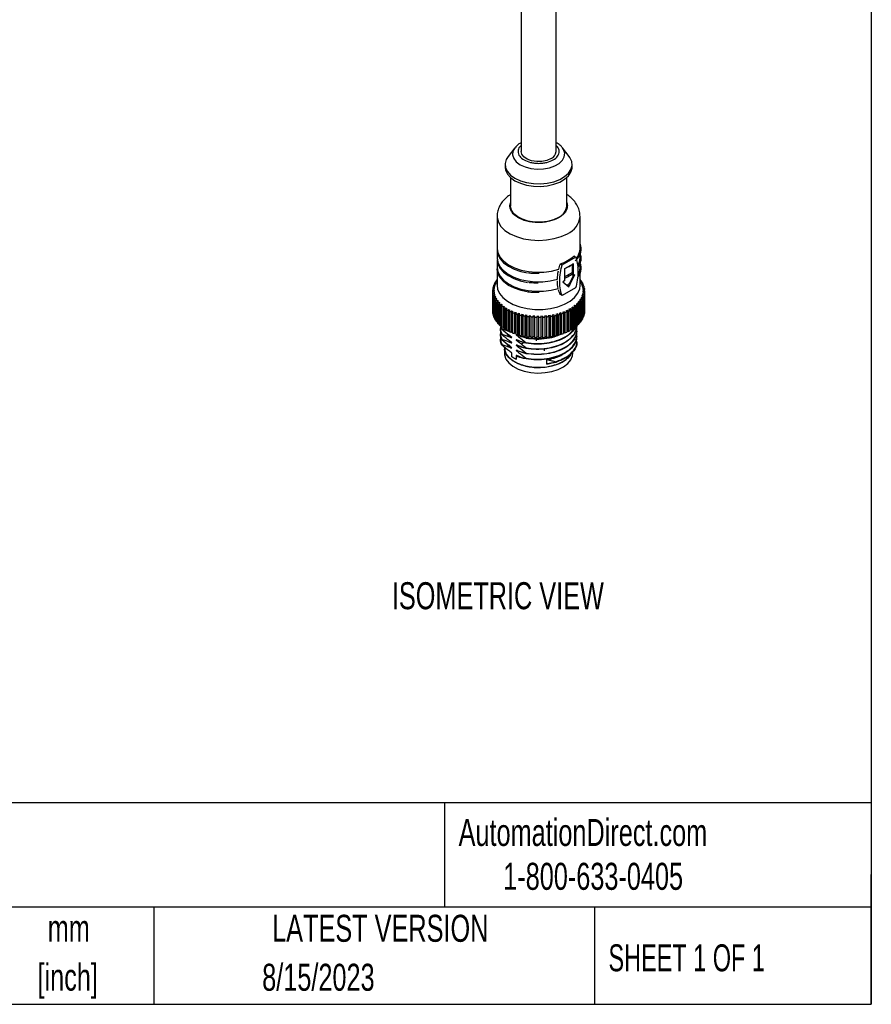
# Model space of a CAD drawing. Header units: millimetres. Extents: x 13 to 546, y 13 to 419.
# Tile 16 of 18: x 413 to 546, y 13 to 167. Entities that reach past the tile are written whole.
import ezdxf

# ---------------------------------------------------------------- set-up
doc = ezdxf.new("R2010")
doc.units = ezdxf.units.MM
doc.header["$LTSCALE"] = 2
doc.layers.add('TEXT', color=140, linetype='Continuous', lineweight=25)
doc.styles.add('SLDTEXTSTYLE0', font='TXT', dxfattribs={"width": 0.7})
doc.styles.add('SLDTEXTSTYLE1', font='TXT', dxfattribs={"width": 0.65})

# ---------------------------------------------------------------- blocks, each defined once
blk = doc.blocks.new('SW_NOTE_0_1')
at = {"layer": 'TEXT', "color": 0, "char_height": 4.233, "attachment_point": 2, "style": 'SLDTEXTSTYLE0'}
for s, insert in [('mm', (5.69, 5.46)), ('[inch]', (5.52, -2.19))]:
    blk.add_mtext(s, dxfattribs=dict(at, insert=insert))

msp = doc.modelspace()

# ---------------------------------------------------------------- linework, layer by layer
for p, q in [((491.185, 265.45), (491.185, 146.356)), ((496.685, 146.356), (496.685, 265.629)), ((490.196, 146.913), (489.142, 145.552)), ((497.674, 146.913), (497.628, 146.97)), ((498.728, 145.552), (497.674, 146.913)), ((488.685, 144.315), (488.685, 143.907)), ((499.185, 143.907), (499.185, 144.315)), ((489.535, 142.253), (489.535, 137.809)), ((498.335, 137.809), (498.335, 142.253)), ((487.435, 136.176), (487.435, 131.17)), ((500.435, 131.17), (500.435, 136.176)), ((487.435, 130.934), (487.435, 129.676)), ((497.628, 128.582), (499.722, 129.783)), ((499.722, 129.783), (499.444, 129.945)), ((500.435, 129.676), (500.435, 130.319)), ((487.435, 129.44), (487.435, 128.183)), ((497.35, 128.743), (497.628, 128.582)), ((499.401, 128.768), (497.99, 127.959)), ((499.26, 127.415), (499.26, 128.686)), ((499.401, 126.9), (499.401, 128.768)), ((500.435, 128.183), (500.435, 128.856)), ((487.435, 127.947), (487.435, 125.338)), ((497.99, 127.959), (497.99, 126.091)), ((498.695, 125.152), (499.625, 127.029)), ((498.758, 125.645), (499.384, 126.91)), ((499.26, 126.982), (499.26, 127.193)), ((499.401, 126.9), (499.26, 126.982)), ((499.625, 127.029), (499.401, 126.9)), ((500.435, 125.338), (500.435, 127.335)), ((487.04, 125.039), (486.794, 125.054)), ((486.794, 124.88), (486.794, 125.054)), ((486.844, 125.241), (487.087, 125.214)), ((487.145, 125.384), (486.902, 125.411)), ((486.902, 125.235), (486.902, 125.411)), ((486.979, 125.595), (487.217, 125.556)), ((487.008, 124.866), (487.04, 125.039)), ((487.301, 125.722), (487.063, 125.762)), ((487.063, 125.581), (487.063, 125.762)), ((487.087, 125.214), (487.145, 125.384)), ((487.168, 125.941), (487.399, 125.89)), ((487.217, 125.556), (487.301, 125.722)), ((487.435, 126.067), (487.276, 126.103)), ((487.276, 125.917), (487.276, 126.103)), ((487.399, 125.89), (487.435, 125.944)), ((487.408, 126.276), (487.435, 126.269)), ((497.99, 126.091), (497.714, 125.933)), ((497.714, 125.933), (498.695, 125.152)), ((498.589, 125.304), (498.54, 125.276)), ((498.589, 125.304), (498.565, 125.255)), ((500.459, 126.28), (500.435, 126.274)), ((500.435, 126.085), (500.58, 126.122)), ((500.459, 126.28), (500.459, 126.091)), ((500.699, 125.945), (500.465, 125.899)), ((500.465, 125.899), (500.562, 125.735)), ((500.562, 125.735), (500.796, 125.781)), ((500.889, 125.6), (500.648, 125.565)), ((500.648, 125.565), (500.72, 125.397)), ((500.699, 125.945), (500.699, 125.762)), ((500.72, 125.397), (500.96, 125.431)), ((501.025, 125.246), (500.78, 125.224)), ((500.78, 125.224), (500.826, 125.052)), ((500.826, 125.052), (501.071, 125.074)), ((500.889, 125.6), (500.889, 125.421)), ((501.025, 125.246), (501.025, 125.07)), ((486.735, 124.52), (486.982, 124.517)), ((486.735, 121.335), (486.735, 124.52)), ((486.989, 124.69), (486.741, 124.693)), ((486.741, 124.519), (486.741, 124.693)), ((486.99, 124.34), (486.743, 124.33)), ((486.743, 121.146), (486.743, 124.33)), ((486.762, 124.882), (487.008, 124.866)), ((486.763, 124.157), (487.01, 124.167)), ((486.763, 120.973), (486.763, 124.157)), ((487.044, 123.991), (486.799, 123.969)), ((486.799, 120.784), (486.799, 123.969)), ((486.845, 123.798), (487.09, 123.82)), ((486.845, 120.613), (486.845, 123.798)), ((487.15, 123.646), (486.909, 123.612)), ((486.909, 120.427), (486.909, 123.612)), ((486.981, 123.444), (487.222, 123.478)), ((486.981, 120.259), (486.981, 123.444)), ((486.982, 124.517), (486.989, 124.69)), ((487.01, 124.167), (486.99, 124.34)), ((486.99, 124.166), (486.99, 124.34)), ((487.09, 123.82), (487.044, 123.991)), ((487.044, 123.816), (487.044, 123.991)), ((487.222, 123.478), (487.15, 123.646)), ((487.15, 123.468), (487.15, 123.646)), ((497.628, 123.757), (497.35, 123.918)), ((499.722, 124.959), (497.628, 123.757)), ((500.653, 123.488), (500.569, 123.321)), ((500.891, 123.448), (500.653, 123.488)), ((500.653, 123.488), (500.653, 123.307)), ((500.783, 123.83), (500.725, 123.66)), ((500.725, 123.66), (500.968, 123.632)), ((501.026, 123.802), (500.783, 123.83)), ((500.783, 123.83), (500.783, 123.653)), ((500.862, 124.177), (500.829, 124.005)), ((500.829, 124.005), (501.076, 123.989)), ((501.107, 124.886), (500.86, 124.877)), ((500.86, 124.877), (500.88, 124.704)), ((501.108, 124.162), (500.862, 124.177)), ((500.862, 124.177), (500.862, 124.003)), ((500.88, 124.704), (501.127, 124.713)), ((500.887, 124.527), (500.881, 124.354)), ((500.881, 124.354), (501.129, 124.351)), ((501.135, 124.524), (500.887, 124.527)), ((500.887, 124.527), (500.887, 124.354)), ((500.891, 123.448), (500.891, 120.263)), ((500.968, 123.632), (500.968, 120.448)), ((501.026, 123.802), (501.026, 120.618)), ((501.076, 123.989), (501.076, 120.805)), ((501.107, 124.886), (501.107, 124.713)), ((501.108, 124.162), (501.108, 120.977)), ((501.129, 124.351), (501.129, 121.166)), ((501.135, 124.524), (501.135, 121.339)), ((487.308, 123.308), (487.074, 123.262)), ((487.074, 120.077), (487.074, 123.262)), ((487.17, 123.098), (487.405, 123.144)), ((487.17, 119.914), (487.17, 123.098)), ((487.516, 122.979), (487.29, 122.922)), ((487.29, 119.737), (487.29, 122.922)), ((487.405, 123.144), (487.308, 123.308)), ((487.308, 123.125), (487.308, 123.308)), ((487.411, 122.763), (487.638, 122.821)), ((487.411, 119.579), (487.411, 122.763)), ((487.638, 122.821), (487.516, 122.979)), ((487.516, 122.79), (487.516, 122.979)), ((487.774, 122.662), (487.557, 122.593)), ((487.557, 119.409), (487.557, 122.593)), ((487.701, 122.442), (487.918, 122.511)), ((487.701, 119.257), (487.701, 122.442)), ((487.918, 122.511), (487.774, 122.662)), ((487.774, 122.465), (487.774, 122.662)), ((488.078, 122.359), (487.872, 122.28)), ((487.872, 119.095), (487.872, 122.28)), ((488.039, 122.136), (488.245, 122.215)), ((488.039, 118.951), (488.039, 122.136)), ((488.245, 122.215), (488.078, 122.359)), ((488.078, 122.151), (488.078, 122.359)), ((488.427, 122.073), (488.234, 121.983)), ((488.234, 118.799), (488.234, 121.983)), ((488.422, 121.848), (488.615, 121.938)), ((488.615, 121.938), (488.427, 122.073)), ((488.427, 122.073), (488.427, 121.851)), ((499.266, 121.946), (499.069, 121.815)), ((499.453, 121.852), (499.266, 121.946)), ((499.266, 121.946), (499.266, 118.761)), ((499.635, 122.224), (499.458, 122.084)), ((499.458, 122.084), (499.658, 122)), ((499.835, 122.139), (499.635, 122.224)), ((499.635, 122.224), (499.635, 122.009)), ((499.658, 122), (499.658, 118.815)), ((499.96, 122.519), (499.805, 122.371)), ((499.805, 122.371), (500.017, 122.297)), ((499.835, 122.139), (499.835, 118.955)), ((500.172, 122.445), (499.96, 122.519)), ((499.96, 122.519), (499.96, 122.317)), ((500.017, 122.297), (500.017, 119.113)), ((500.24, 122.83), (500.107, 122.675)), ((500.107, 122.675), (500.33, 122.612)), ((500.172, 122.445), (500.172, 119.261)), ((500.462, 122.767), (500.24, 122.83)), ((500.24, 122.83), (500.24, 122.637)), ((500.33, 122.612), (500.33, 119.427)), ((500.471, 123.154), (500.363, 122.992)), ((500.363, 122.992), (500.594, 122.941)), ((500.462, 122.767), (500.462, 119.583)), ((500.702, 123.102), (500.471, 123.154)), ((500.471, 123.154), (500.471, 122.968)), ((500.569, 123.321), (500.807, 123.282)), ((500.594, 122.941), (500.594, 119.756)), ((500.702, 123.102), (500.702, 119.918)), ((500.807, 123.282), (500.807, 120.097)), ((486.743, 121.146), (486.763, 121.146)), ((486.799, 120.784), (486.845, 120.789)), ((486.909, 120.427), (486.981, 120.438)), ((488.422, 121.848), (488.422, 118.664)), ((488.817, 121.805), (488.639, 121.706)), ((488.639, 121.706), (488.639, 118.522)), ((489.025, 121.68), (488.817, 121.805)), ((488.817, 121.805), (488.817, 118.62)), ((488.846, 121.581), (489.025, 121.68)), ((488.846, 121.581), (488.846, 118.397)), ((489.247, 121.558), (489.084, 121.45)), ((489.084, 121.45), (489.084, 118.266)), ((489.473, 121.444), (489.247, 121.558)), ((489.247, 121.558), (489.247, 118.373)), ((489.31, 121.336), (489.473, 121.444)), ((489.31, 121.336), (489.31, 118.152)), ((489.712, 121.333), (489.566, 121.218)), ((489.566, 121.218), (489.566, 118.033)), ((489.954, 121.231), (489.712, 121.333)), ((489.712, 121.333), (489.712, 118.149)), ((489.808, 121.116), (489.954, 121.231)), ((489.808, 121.116), (489.808, 117.931)), ((490.21, 121.133), (490.081, 121.011)), ((490.081, 121.011), (490.081, 117.826)), ((490.466, 121.043), (490.21, 121.133)), ((490.21, 121.133), (490.21, 117.948)), ((490.338, 120.921), (490.466, 121.043)), ((490.338, 120.921), (490.338, 117.736)), ((490.735, 120.958), (490.626, 120.83)), ((490.626, 120.83), (490.626, 117.646)), ((491.005, 120.882), (490.735, 120.958)), ((490.735, 120.958), (490.735, 117.774)), ((490.895, 120.754), (491.005, 120.882)), ((490.895, 120.754), (490.895, 117.569)), ((491.286, 120.811), (491.196, 120.678)), ((491.196, 120.678), (491.196, 117.493)), ((491.565, 120.748), (491.286, 120.811)), ((491.286, 120.811), (491.286, 117.626)), ((491.476, 120.615), (491.565, 120.748)), ((491.476, 120.615), (491.476, 117.431)), ((491.856, 120.692), (491.787, 120.554)), ((491.787, 120.554), (491.787, 117.37)), ((492.144, 120.644), (491.856, 120.692)), ((491.856, 120.692), (491.856, 117.507)), ((492.075, 120.506), (492.144, 120.644)), ((492.075, 120.506), (492.075, 117.322)), ((492.442, 120.602), (492.394, 120.462)), ((492.394, 120.462), (492.394, 117.277)), ((492.736, 120.568), (492.442, 120.602)), ((492.442, 120.602), (492.442, 117.417)), ((492.688, 120.428), (492.736, 120.568)), ((492.688, 120.428), (492.688, 117.243)), ((493.039, 120.542), (493.013, 120.399)), ((493.013, 120.399), (493.013, 117.215)), ((493.338, 120.523), (493.039, 120.542)), ((493.039, 120.542), (493.039, 117.357)), ((493.311, 120.381), (493.338, 120.523)), ((493.311, 120.381), (493.311, 117.196)), ((493.644, 120.512), (493.639, 120.369)), ((493.639, 120.369), (493.639, 117.184)), ((493.944, 120.508), (493.644, 120.512)), ((493.644, 120.512), (493.644, 117.327)), ((493.939, 120.365), (493.944, 120.508)), ((493.939, 120.365), (493.939, 117.181)), ((494.55, 120.524), (494.25, 120.512)), ((494.25, 120.512), (494.267, 120.37)), ((494.267, 120.37), (494.267, 117.185)), ((494.566, 120.381), (494.55, 120.524)), ((494.55, 120.524), (494.55, 117.339)), ((494.566, 120.381), (494.566, 117.197)), ((495.151, 120.57), (494.854, 120.543)), ((494.854, 120.543), (494.892, 120.402)), ((494.892, 120.402), (494.892, 117.218)), ((495.189, 120.429), (495.151, 120.57)), ((495.151, 120.57), (495.151, 117.385)), ((495.189, 120.429), (495.189, 117.244)), ((495.743, 120.646), (495.452, 120.605)), ((495.452, 120.605), (495.511, 120.466)), ((495.511, 120.466), (495.511, 117.281)), ((495.802, 120.507), (495.743, 120.646)), ((495.743, 120.646), (495.743, 117.462)), ((495.802, 120.507), (495.802, 117.323)), ((496.321, 120.752), (496.037, 120.696)), ((496.037, 120.696), (496.117, 120.561)), ((496.117, 120.561), (496.117, 117.376)), ((496.401, 120.617), (496.321, 120.752)), ((496.321, 120.752), (496.321, 117.567)), ((496.401, 120.617), (496.401, 117.432)), ((496.881, 120.886), (496.607, 120.816)), ((496.607, 120.816), (496.707, 120.686)), ((496.707, 120.686), (496.707, 117.501)), ((496.981, 120.756), (496.881, 120.886)), ((496.881, 120.886), (496.881, 117.702)), ((496.981, 120.756), (496.981, 117.571)), ((497.419, 121.048), (497.156, 120.965)), ((497.156, 120.965), (497.275, 120.84)), ((497.275, 120.84), (497.275, 117.655)), ((497.538, 120.923), (497.419, 121.048)), ((497.419, 121.048), (497.419, 117.864)), ((497.538, 120.923), (497.538, 117.739)), ((497.93, 121.237), (497.681, 121.14)), ((497.681, 121.14), (497.819, 121.022)), ((497.819, 121.022), (497.819, 117.837)), ((498.068, 121.118), (497.93, 121.237)), ((497.93, 121.237), (497.93, 118.052)), ((498.068, 121.118), (498.068, 117.934)), ((498.411, 121.45), (498.177, 121.342)), ((498.177, 121.342), (498.332, 121.23)), ((498.332, 121.23), (498.332, 118.046)), ((498.566, 121.339), (498.411, 121.45)), ((498.411, 121.45), (498.411, 118.266)), ((498.566, 121.339), (498.566, 118.155)), ((498.857, 121.687), (498.641, 121.567)), ((498.641, 121.567), (498.812, 121.464)), ((498.812, 121.464), (498.812, 118.28)), ((499.029, 121.584), (498.857, 121.687)), ((498.857, 121.687), (498.857, 118.503)), ((499.029, 121.584), (499.029, 118.4)), ((499.069, 121.815), (499.255, 121.721)), ((499.255, 121.721), (499.255, 118.537)), ((499.453, 121.852), (499.453, 118.667)), ((500.968, 120.624), (501.026, 120.618)), ((501.076, 120.979), (501.108, 120.977)), ((501.129, 121.339), (501.135, 121.339)), ((487.074, 120.077), (487.17, 120.097)), ((487.29, 119.737), (487.411, 119.768)), ((487.557, 119.409), (487.701, 119.455)), ((487.872, 119.095), (488.039, 119.16)), ((488.195, 118.437), (487.993, 119.142)), ((488.021, 119.136), (488.039, 119.071)), ((488.084, 118.917), (488.195, 118.528)), ((488.234, 118.799), (488.422, 118.886)), ((499.658, 119.03), (499.835, 118.955)), ((500.017, 119.315), (500.172, 119.261)), ((500.33, 119.62), (500.462, 119.583)), ((500.594, 119.942), (500.702, 119.918)), ((500.807, 120.277), (500.891, 120.263)), ((487.935, 118.681), (487.935, 118.59)), ((487.935, 117.865), (487.935, 117.773)), ((488.195, 118.437), (488.195, 118.528)), ((488.195, 117.62), (488.195, 117.712)), ((488.639, 118.522), (488.817, 118.62)), ((488.817, 118.62), (488.846, 118.603)), ((489.366, 117.304), (489, 117.777)), ((489.084, 118.266), (489.247, 118.373)), ((489.366, 118.121), (489.173, 118.37)), ((489.247, 118.373), (489.31, 118.342)), ((489.278, 117.622), (489.366, 117.508)), ((489.364, 117.511), (489.491, 117.376)), ((489.566, 118.033), (489.712, 118.149)), ((489.641, 118.093), (489.717, 118.024)), ((489.712, 118.149), (489.808, 118.108)), ((490.081, 117.826), (490.21, 117.948)), ((490.21, 117.948), (490.338, 117.904)), ((490.626, 117.646), (490.735, 117.774)), ((490.735, 117.774), (490.895, 117.728)), ((490.785, 117.521), (491.194, 117.42)), ((490.788, 117.52), (490.788, 117.491)), ((491.196, 117.493), (491.286, 117.626)), ((491.286, 117.626), (491.476, 117.584)), ((491.757, 117.376), (491.957, 117.205)), ((491.787, 117.37), (491.856, 117.507)), ((491.856, 117.507), (492.075, 117.471)), ((492.394, 117.277), (492.442, 117.417)), ((492.442, 117.417), (492.688, 117.389)), ((493.013, 117.215), (493.039, 117.357)), ((493.039, 117.357), (493.311, 117.34)), ((493.639, 117.184), (493.644, 117.327)), ((493.644, 117.327), (493.939, 117.324)), ((494.267, 117.328), (494.55, 117.339)), ((494.55, 117.339), (494.566, 117.197)), ((494.892, 117.362), (495.151, 117.385)), ((495.151, 117.385), (495.189, 117.244)), ((495.511, 117.429), (495.743, 117.462)), ((495.743, 117.462), (495.802, 117.323)), ((496.117, 117.527), (496.321, 117.567)), ((496.321, 117.567), (496.401, 117.432)), ((496.707, 117.657), (496.881, 117.702)), ((496.707, 117.527), (496.905, 117.611)), ((497.013, 117.63), (496.714, 117.499)), ((496.881, 117.702), (496.981, 117.571)), ((497.275, 117.818), (497.419, 117.864)), ((497.275, 117.767), (497.444, 117.838)), ((497.415, 117.807), (497.275, 117.745)), ((497.419, 117.864), (497.538, 117.739)), ((497.819, 118.009), (497.93, 118.052)), ((497.819, 117.995), (497.938, 118.045)), ((497.875, 117.932), (498.003, 117.989)), ((497.93, 118.052), (498.068, 117.934)), ((498.332, 118.229), (498.411, 118.266)), ((498.411, 118.266), (498.566, 118.155)), ((498.812, 118.478), (498.857, 118.503)), ((498.857, 118.503), (499.029, 118.4)), ((499.255, 118.754), (499.266, 118.761)), ((499.266, 118.761), (499.453, 118.667)), ((499.935, 118.182), (499.935, 118.273)), ((499.935, 117.365), (499.935, 117.457)), ((487.935, 117.048), (487.935, 116.957)), ((488.195, 116.804), (488.195, 116.895)), ((488.195, 115.987), (488.195, 116.079)), ((489.366, 115.671), (489, 116.144)), ((489.267, 116.045), (489.717, 115.574)), ((489.364, 116.694), (489.491, 116.559)), ((491.957, 116.335), (490.434, 116.801)), ((490.788, 116.703), (490.788, 116.604)), ((491.957, 117.205), (491.957, 117.114)), ((491.957, 116.388), (491.957, 116.297)), ((492.636, 117.026), (492.636, 117.05)), ((493.535, 116.965), (493.535, 116.683)), ((494.052, 116.994), (494.052, 116.972)), ((494.052, 116.178), (494.052, 116.152)), ((495.961, 116.431), (495.961, 116.43)), ((499.935, 116.548), (499.935, 116.639)), ((488.56, 115.675), (488.56, 115.621)), ((488.585, 115.54), (488.585, 114.723)), ((489.474, 114.979), (489.717, 114.758)), ((489.717, 114.188), (489.717, 114.758)), ((492.136, 114.647), (490.434, 115.168)), ((490.434, 114.352), (490.434, 113.757)), ((491.957, 115.572), (491.957, 115.48)), ((491.957, 114.755), (491.957, 114.664)), ((494.052, 115.361), (494.052, 115.338)), ((494.852, 115.124), (494.852, 115.414)), ((495.961, 114.797), (495.961, 114.797)), ((499.285, 114.723), (499.285, 114.979)), ((491.957, 113.939), (491.957, 113.847)), ((495.22, 113), (495.22, 113.817)), ((495.22, 113), (496.049, 113.206)), ((495.794, 113.942), (495.794, 113.653)), ((496.613, 113.396), (496.613, 113.305))]:
    msp.add_line(p, q)
at = {"flags": 128}
for points in [[(490.196, 146.913), (489.907, 146.374), (489.847, 145.805), (490.025, 145.245), (490.43, 144.725), (491.039, 144.276), (491.816, 143.925), (492.717, 143.691), (493.688, 143.588), (494.673, 143.623), (495.616, 143.792), (496.461, 144.087), (497.159, 144.49), (497.669, 144.978), (497.963, 145.522), (498.023, 146.091), (497.845, 146.652), (497.674, 146.913)], [(489.142, 145.552), (488.864, 145.1), (488.692, 144.474), (488.75, 143.841), (489.034, 143.229), (489.532, 142.664), (490.223, 142.172), (491.076, 141.773), (492.053, 141.486), (493.114, 141.322), (494.21, 141.289), (495.294, 141.388), (496.318, 141.615), (497.239, 141.96), (498.015, 142.408), (498.613, 142.939), (499.006, 143.531), (499.178, 144.156), (499.12, 144.789), (498.836, 145.401), (498.728, 145.552)], [(495.879, 145.234), (495.22, 144.953), (494.446, 144.797), (493.627, 144.779), (492.835, 144.901), (492.141, 145.153), (491.606, 145.512), (491.279, 145.946), (491.185, 146.356)], [(488.685, 143.907), (488.75, 143.433), (489.034, 142.821), (489.532, 142.256), (490.223, 141.764), (491.076, 141.365), (492.053, 141.077), (493.114, 140.913), (494.21, 140.88), (495.294, 140.979), (496.318, 141.206), (497.239, 141.551), (498.015, 142), (498.613, 142.531), (499.006, 143.122), (499.178, 143.748), (499.185, 143.907)], [(497.046, 136.013), (496.245, 135.647), (495.319, 135.398), (494.318, 135.279), (493.297, 135.296), (492.31, 135.448), (491.411, 135.728), (490.648, 136.12), (490.062, 136.603), (489.685, 137.152), (489.537, 137.735), (489.535, 137.809)], [(487.435, 136.136), (487.443, 135.984), (487.624, 135.279), (488.032, 134.605), (488.653, 133.989), (489.466, 133.451), (490.44, 133.012), (491.54, 132.687), (492.727, 132.489), (493.958, 132.424), (495.187, 132.494), (496.372, 132.697), (497.468, 133.026), (498.437, 133.469)], [(487.435, 131.17), (487.435, 131.149), (487.557, 130.447), (487.904, 129.771), (488.464, 129.144), (489.217, 128.588), (490.137, 128.124), (491.192, 127.768), (492.343, 127.532), (493.551, 127.424), (494.772, 127.449), (495.964, 127.605), (497.084, 127.887)], [(487.435, 130.934), (487.435, 130.921), (487.553, 130.222), (487.895, 129.547), (488.449, 128.921), (489.195, 128.366), (490.107, 127.901), (491.154, 127.542), (492.179, 127.321)], [(487.435, 129.676), (487.544, 128.992), (487.873, 128.322), (488.41, 127.699), (489.138, 127.144), (490.03, 126.677), (491.057, 126.312), (492.183, 126.063), (493.368, 125.938), (494.574, 125.942), (495.757, 126.075), (496.878, 126.331)], [(487.435, 129.44), (487.544, 128.756), (487.873, 128.086), (488.41, 127.463), (489.137, 126.909), (490.03, 126.441), (491.056, 126.076), (492.179, 125.827)], [(487.435, 128.183), (487.435, 128.173), (487.552, 127.474), (487.893, 126.8), (488.445, 126.174), (489.189, 125.619), (490.099, 125.154), (491.144, 124.794), (492.286, 124.553), (493.487, 124.44), (494.702, 124.457), (495.891, 124.605), (497.012, 124.878)], [(500.182, 127.147), (500.385, 127.718), (500.435, 128.183)], [(492.389, 124.302), (492.329, 124.311), (491.18, 124.548), (490.128, 124.906), (489.21, 125.37), (488.459, 125.925), (487.901, 126.552), (487.555, 127.228), (487.435, 127.929), (487.435, 127.947)], [(487.435, 125.338), (487.504, 124.791), (487.8, 124.099), (488.317, 123.451), (489.037, 122.871), (489.935, 122.381), (490.977, 121.997), (492.125, 121.734), (493.34, 121.602), (494.575, 121.604), (495.788, 121.742), (496.934, 122.009), (497.971, 122.397), (498.862, 122.891), (499.575, 123.473), (500.085, 124.123), (500.372, 124.817), (500.435, 125.338)], [(488.585, 114.723), (488.604, 114.463), (488.814, 113.829), (489.248, 113.234), (489.887, 112.704), (490.703, 112.262), (491.66, 111.928), (492.717, 111.716), (493.826, 111.635)], [(493.826, 112.452), (492.717, 112.532), (491.66, 112.744), (490.703, 113.078), (489.887, 113.52), (489.248, 114.05), (488.814, 114.645), (488.604, 115.279), (488.594, 115.364)], [(499.162, 114.882), (498.988, 114.526), (498.513, 113.941), (497.837, 113.427), (496.991, 113.005), (496.011, 112.693), (494.941, 112.506), (493.826, 112.452)], [(493.826, 111.635), (494.941, 111.69), (496.011, 111.877), (496.991, 112.188), (497.837, 112.61), (498.513, 113.125), (498.988, 113.709), (499.243, 114.338), (499.285, 114.723)]]:
    msp.add_lwpolyline(points, dxfattribs=at)
for centre, radius, start, end in [((495.342, 146.47), 1.348, 293.5055, 355.17436), ((496.194, 137.985), 2.148, 293.37544, 355.30442), ((497.249, 136.437), 3.197, 291.80529, 355.20943), ((497.891, 131.235), 2.545, 318.78444, 358.51984), ((495.413, 134.545), 6.116, 288.46366, 311.22925), ((498.052, 129.707), 2.383, 330.55912, 359.25878), ((489.298, 124.493), 2.565, 163.04929, 167.37778), ((489.531, 124.412), 2.813, 155.12753, 159.1982), ((489.853, 124.249), 3.174, 147.78934, 151.5451), ((490.247, 123.984), 3.649, 141.0865, 144.50887), ((497.814, 124.122), 3.414, 32.29426, 35.87208), ((498.177, 124.337), 2.992, 24.96442, 28.87128), ((498.459, 124.459), 2.684, 17.0501, 21.2505), ((498.647, 124.511), 2.488, 8.67864, 13.09597), ((489.139, 124.522), 2.404, 180.05329, 184.57326), ((489.165, 124.52), 2.43, 171.42601, 175.91425), ((489.223, 124.533), 2.488, 188.67864, 193.09597), ((489.411, 124.585), 2.684, 197.0501, 201.2505), ((489.693, 124.706), 2.992, 204.96442, 208.87128), ((498.339, 124.631), 2.813, 335.12753, 339.1982), ((498.572, 124.55), 2.565, 343.04929, 347.37778), ((498.705, 124.524), 2.43, 351.42601, 355.91425), ((498.731, 124.522), 2.404, 0.05329, 4.57326), ((490.056, 124.922), 3.414, 212.29426, 215.87208), ((490.48, 125.247), 3.948, 218.98883, 222.23582), ((490.944, 125.691), 4.591, 225.0568, 227.9934), ((491.426, 126.251), 5.33, 230.54418, 233.20259), ((496.22, 126.549), 5.702, 304.5398, 307.08103), ((496.702, 125.938), 4.923, 309.51685, 312.31951), ((497.177, 125.439), 4.234, 315.01093, 318.10992), ((497.623, 125.059), 3.649, 321.0865, 324.50887), ((498.017, 124.794), 3.174, 327.78934, 331.5451), ((489.139, 121.337), 2.404, 180.05329, 184.57326), ((489.223, 121.348), 2.488, 188.67864, 193.09597), ((489.411, 121.4), 2.684, 197.0501, 201.2505), ((491.903, 126.917), 6.149, 235.51549, 237.9321), ((492.355, 127.669), 7.027, 240.04081, 242.25174), ((492.765, 128.48), 7.935, 244.18833, 246.22715), ((493.118, 129.315), 8.842, 248.0208, 249.91764), ((493.405, 130.138), 9.714, 251.59428, 253.37582), ((493.625, 130.91), 10.517, 254.9583, 256.64803), ((493.778, 131.592), 11.216, 258.15652, 259.77529), ((493.872, 132.15), 11.781, 261.22778, 262.7943), ((493.919, 132.555), 12.189, 264.20709, 265.73849), ((493.934, 132.785), 12.42, 267.12667, 268.63902), ((493.935, 132.829), 12.464, 270.01691, 271.52569), ((493.941, 132.685), 12.319, 272.90732, 274.4279), ((493.971, 132.359), 11.992, 275.8274, 277.37552), ((494.042, 131.869), 11.497, 278.80758, 280.3998), ((494.166, 131.241), 10.857, 281.88009, 283.53433), ((494.354, 130.506), 10.099, 285.07999, 286.81603), ((494.61, 129.702), 9.255, 288.44616, 290.2862), ((494.933, 128.868), 8.36, 292.02233, 293.9915), ((495.318, 128.041), 7.448, 295.8581, 297.98491), ((495.752, 127.258), 6.552, 300.00965, 302.32611), ((498.339, 121.447), 2.813, 335.12753, 339.1982), ((498.572, 121.365), 2.565, 343.04929, 347.37778), ((498.705, 121.339), 2.43, 351.42601, 355.91425), ((489.693, 121.522), 2.992, 204.96442, 208.87128), ((490.056, 121.737), 3.414, 212.29426, 215.87208), ((490.48, 122.063), 3.948, 218.98883, 222.23582), ((490.944, 122.506), 4.591, 225.0568, 227.9934), ((491.426, 123.066), 5.33, 230.54418, 233.20259), ((496.22, 123.364), 5.702, 304.5398, 307.08103), ((496.702, 122.753), 4.923, 309.51685, 312.31951), ((497.177, 122.254), 4.234, 315.01093, 318.10992), ((497.623, 121.874), 3.649, 321.0865, 324.50887), ((498.017, 121.609), 3.174, 327.78934, 331.5451), ((491.903, 123.732), 6.149, 235.51549, 237.9321), ((492.355, 124.484), 7.027, 240.04081, 242.25174), ((492.765, 125.295), 7.935, 244.18833, 246.22715), ((493.118, 126.131), 8.842, 248.0208, 249.91764), ((493.405, 126.954), 9.714, 251.59428, 253.37582), ((493.625, 127.725), 10.517, 254.9583, 256.64803), ((493.778, 128.408), 11.216, 258.15652, 259.77529), ((493.872, 128.965), 11.781, 261.22778, 262.7943), ((493.971, 129.174), 11.992, 275.8274, 277.37552), ((494.042, 128.685), 11.497, 278.80758, 280.3998), ((494.166, 128.056), 10.857, 281.88009, 283.53433), ((494.354, 127.322), 10.099, 285.07999, 286.81603), ((494.61, 126.518), 9.255, 288.44616, 290.2862), ((494.933, 125.683), 8.36, 292.02233, 293.9915), ((495.318, 124.856), 7.448, 295.8581, 297.98491), ((495.752, 124.073), 6.552, 300.00965, 302.32611), ((493.919, 129.37), 12.189, 264.20709, 265.73849), ((493.934, 129.601), 12.42, 267.12667, 268.63902), ((493.935, 129.645), 12.464, 270.01691, 271.52569), ((493.941, 129.5), 12.319, 272.90732, 274.4279)]:
    msp.add_arc(centre, radius, start, end)
for points, knots in [([(491.185, 147.731), (491.111, 147.692), (490.855, 147.556), (490.525, 147.296), (490.319, 147.044), (490.234, 146.939)], [0, 0, 0, 0, 0.19133744, 0.66430343, 1, 1, 1, 1]), ([(491.185, 147.278), (491.108, 147.22), (490.899, 147.059), (490.757, 146.735), (490.682, 146.357), (490.75, 145.975), (491.006, 145.51), (491.596, 145.006), (492.467, 144.666), (493.275, 144.518), (493.935, 144.48), (494.595, 144.518), (495.402, 144.666), (496.274, 145.006), (496.864, 145.509), (497.12, 145.975), (497.188, 146.357), (497.113, 146.735), (496.971, 147.059), (496.762, 147.22), (496.685, 147.278)], [0, 0, 0, 0, 0.02815074, 0.0768965, 0.12568193, 0.17442771, 0.22321316, 0.31284097, 0.40246879, 0.45121455, 0.49999998, 0.54874576, 0.59753121, 0.68715903, 0.77678684, 0.8255326, 0.87431803, 0.92306381, 0.97184926, 1, 1, 1, 1]), ([(497.602, 146.977), (497.57, 147.023), (497.413, 147.247), (497.098, 147.5), (496.788, 147.671), (496.685, 147.728)], [0, 0, 0, 0, 0.14629586, 0.71586491, 1, 1, 1, 1]), ([(489.535, 139.603), (489.488, 139.576), (489.204, 139.414), (488.755, 139.037), (488.213, 138.46), (487.789, 137.789), (487.524, 137.043), (487.408, 136.466), (487.444, 136.157), (487.449, 136.114)], [0, 0, 0, 0, 0.0359725, 0.2199207, 0.4059175, 0.592154, 0.7789626, 0.9691595, 1, 1, 1, 1]), ([(500.428, 136.168), (500.415, 136.428), (500.385, 136.99), (500.084, 137.786), (499.612, 138.52), (499.033, 139.132), (498.559, 139.453), (498.335, 139.604)], [0, 0, 0, 0, 0.1867592, 0.4028296, 0.6041327, 0.8128514, 1, 1, 1, 1]), ([(497.052, 135.935), (496.602, 135.734), (495.91, 135.424), (494.765, 135.239), (493.843, 135.193), (492.922, 135.259), (491.805, 135.478), (490.611, 135.966), (489.813, 136.675), (489.484, 137.328), (489.396, 137.84), (489.491, 138.169), (489.535, 138.322)], [0, 0, 0, 0, 0.1483439, 0.2282, 0.3097507, 0.3913015, 0.4711576, 0.6195015, 0.7678454, 0.8477015, 0.9292522, 1, 1, 1, 1]), ([(498.335, 138.333), (498.343, 138.319), (498.44, 138.133), (498.455, 137.754), (498.353, 137.226), (497.981, 136.573), (497.418, 136.186), (497.052, 135.935)], [0, 0, 0, 0, 0.01742635, 0.22220357, 0.42698079, 0.62750264, 1, 1, 1, 1]), ([(499.683, 129.219), (499.864, 129.396), (500.268, 129.789), (500.558, 130.498), (500.643, 131.199), (500.526, 131.623), (500.475, 131.805)], [0, 0, 0, 0, 0.2406106, 0.5343542, 0.8006844, 1, 1, 1, 1]), ([(499.722, 129.783), (499.83, 129.548), (499.924, 129.238), (500.057, 128.487), (500.093, 128.047), (500.093, 127.122), (500.057, 126.639), (499.924, 125.736), (499.83, 125.317), (499.722, 124.959)], [0, 0, 0, 0, 0.25, 0.25, 0.5, 0.5, 0.75, 0.75, 1, 1, 1, 1]), ([(500.042, 128.144), (500.113, 128.221), (500.384, 128.518), (500.573, 129.112), (500.633, 129.821), (500.492, 130.257), (500.429, 130.453)], [0, 0, 0, 0, 0.1169927, 0.4501446, 0.752173, 1, 1, 1, 1]), ([(497.628, 123.757), (497.52, 123.992), (497.426, 124.302), (497.293, 125.053), (497.256, 125.494), (497.256, 126.419), (497.293, 126.902), (497.426, 127.804), (497.52, 128.223), (497.628, 128.582)], [0, 0, 0, 0, 0.25, 0.25, 0.5, 0.5, 0.75, 0.75, 1, 1, 1, 1]), ([(497.99, 127.949), (498.014, 127.962), (498.321, 128.127), (498.745, 128.372), (499.144, 128.615), (499.26, 128.686)], [0, 0, 0, 0, 0.0565303, 0.7267513, 1, 1, 1, 1]), ([(499.31, 128.716), (499.308, 128.712), (499.303, 128.699), (499.285, 128.688), (499.267, 128.687), (499.26, 128.686)], [0, 0, 0, 0, 0.1585456, 0.6406789, 1, 1, 1, 1]), ([(500.058, 126.643), (500.104, 126.691), (500.36, 126.96), (500.553, 127.525), (500.644, 128.235), (500.519, 128.674), (500.463, 128.87)], [0, 0, 0, 0, 0.0764899, 0.4264297, 0.7437083, 1, 1, 1, 1]), ([(492.328, 127.351), (492.456, 127.331), (493.005, 127.247), (493.585, 127.268), (494.031, 127.284)], [0, 0, 0, 0, 0.2318367, 1, 1, 1, 1]), ([(497.99, 126.694), (498.014, 126.709), (498.321, 126.897), (498.745, 127.138), (499.144, 127.352), (499.26, 127.415)], [0, 0, 0, 0, 0.0565303, 0.7267513, 1, 1, 1, 1]), ([(497.99, 126.456), (498.014, 126.469), (498.321, 126.634), (498.745, 126.879), (499.144, 127.122), (499.26, 127.193)], [0, 0, 0, 0, 0.05653029, 0.72675132, 1, 1, 1, 1]), ([(499.26, 127.193), (499.271, 127.192), (499.281, 127.194), (499.289, 127.199), (499.298, 127.204), (499.305, 127.211), (499.31, 127.22), (499.316, 127.23), (499.319, 127.241), (499.321, 127.254), (499.322, 127.267), (499.321, 127.281), (499.319, 127.296), (499.316, 127.31), (499.312, 127.326), (499.306, 127.341), (499.299, 127.356), (499.291, 127.371), (499.282, 127.385), (499.275, 127.396), (499.268, 127.406), (499.26, 127.415)], [0, 0, 0, 0, 0.0000508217, 0.0000508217, 0.0000508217, 0.00010167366, 0.00010167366, 0.00010167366, 0.00015208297, 0.00015208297, 0.00015208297, 0.00020201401, 0.00020201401, 0.00020201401, 0.00025179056, 0.00025179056, 0.00025179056, 0.00030179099, 0.00030179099, 0.00030179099, 0.0003393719, 0.0003393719, 0.0003393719, 0.0003393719]), ([(492.325, 125.858), (492.403, 125.845), (492.899, 125.765), (493.426, 125.778), (493.87, 125.789)], [0, 0, 0, 0, 0.1567885, 1, 1, 1, 1]), ([(498.362, 125.417), (498.425, 125.454), (498.557, 125.529), (498.689, 125.605), (498.758, 125.645)], [0, 0, 0, 0, 0.4811275, 1, 1, 1, 1]), ([(498.758, 125.645), (498.793, 125.628), (498.813, 125.586), (498.819, 125.495), (498.808, 125.447), (498.767, 125.363), (498.737, 125.326), (498.664, 125.282), (498.62, 125.279), (498.589, 125.304)], [0, 0, 0, 0, 0.25, 0.25, 0.5, 0.5, 0.75, 0.75, 1, 1, 1, 1]), ([(492.256, 124.374), (492.403, 124.352), (492.97, 124.263), (493.57, 124.282), (494.016, 124.297)], [0, 0, 0, 0, 0.25789128, 1, 1, 1, 1]), ([(488.039, 119.098), (487.991, 118.937), (487.852, 118.472), (488.059, 118.012), (488.195, 117.712)], [0, 0, 0, 0, 0.34758497, 1, 1, 1, 1]), ([(499.759, 119.003), (499.754, 118.971), (499.689, 118.612), (499.147, 117.974), (498.151, 117.179), (496.791, 116.579), (495.231, 116.214), (493.56, 116.091), (492.491, 116.228), (491.957, 116.297)], [0, 0, 0, 0, 0.0159335, 0.179943, 0.343959, 0.5079749, 0.6719844, 0.8359914, 1, 1, 1, 1]), ([(499.92, 119), (499.888, 118.693), (499.822, 118.057), (499.17, 117.155), (498.145, 116.364), (496.793, 115.762), (495.231, 115.398), (493.56, 115.274), (492.491, 115.412), (491.957, 115.481)], [0, 0, 0, 0, 0.1339109, 0.2782577, 0.4226101, 0.5669626, 0.7113094, 0.855654, 1, 1, 1, 1]), ([(491.957, 115.572), (492.491, 115.503), (493.56, 115.365), (495.231, 115.489), (496.793, 115.853), (498.146, 116.455), (499.168, 117.246), (499.8, 118.107), (499.865, 118.699), (499.894, 118.962)], [0, 0, 0, 0, 0.1471391, 0.2942768, 0.4414166, 0.5885623, 0.735708, 0.8828479, 1, 1, 1, 1]), ([(499.658, 118.879), (499.693, 118.918), (499.736, 118.963), (499.744, 119.014), (499.745, 119.022)], [0, 0, 0, 0, 0.8441216, 1, 1, 1, 1]), ([(488.195, 117.62), (488.038, 117.921), (487.871, 118.242), (487.945, 118.567), (487.95, 118.589)], [0, 0, 0, 0, 0.9325899, 1, 1, 1, 1]), ([(488.195, 116.804), (488.038, 117.104), (487.871, 117.426), (487.945, 117.751), (487.95, 117.772)], [0, 0, 0, 0, 0.9325899, 1, 1, 1, 1]), ([(488.025, 118.214), (487.984, 118.075), (487.856, 117.633), (488.057, 117.195), (488.195, 116.895)], [0, 0, 0, 0, 0.3142629, 1, 1, 1, 1]), ([(488.025, 117.398), (487.984, 117.259), (487.856, 116.817), (488.057, 116.379), (488.195, 116.079)], [0, 0, 0, 0, 0.3142629, 1, 1, 1, 1]), ([(489.717, 117.207), (489.717, 117.217), (489.709, 117.227), (489.695, 117.244), (489.688, 117.251), (489.667, 117.273), (489.652, 117.287), (489.608, 117.326), (489.578, 117.35), (489.488, 117.422), (489.427, 117.466), (489.366, 117.508)], [0, 0, 0, 0, 0.0625, 0.0625, 0.125, 0.125, 0.25, 0.25, 0.5, 0.5, 1, 1, 1, 1]), ([(489.717, 118.024), (489.717, 118.025), (489.717, 118.028), (489.714, 118.035), (489.702, 118.054), (489.68, 118.077), (489.66, 118.094), (489.652, 118.101)], [0, 0, 0, 0, 0.0430177, 0.0987519, 0.2012453, 0.6471023, 1, 1, 1, 1]), ([(490.785, 117.521), (490.724, 117.548), (490.663, 117.572), (490.573, 117.603), (490.543, 117.612), (490.499, 117.623), (490.484, 117.627), (490.463, 117.629), (490.456, 117.63), (490.443, 117.628), (490.435, 117.627), (490.434, 117.618)], [0, 0, 0, 0, 0.5, 0.5, 0.75, 0.75, 0.875, 0.875, 0.9375, 0.9375, 1, 1, 1, 1]), ([(491.588, 117.222), (491.556, 117.227), (491.124, 117.306), (490.766, 117.468), (490.434, 117.618)], [0, 0, 0, 0, 0.0736186, 1, 1, 1, 1]), ([(490.434, 117.618), (490.434, 117.609), (490.443, 117.598), (490.456, 117.581), (490.463, 117.574), (490.485, 117.552), (490.5, 117.539), (490.544, 117.5), (490.574, 117.475), (490.664, 117.404), (490.724, 117.359), (490.785, 117.317)], [0, 0, 0, 0, 0.0625, 0.0625, 0.125, 0.125, 0.25, 0.25, 0.5, 0.5, 1, 1, 1, 1]), ([(491.957, 116.388), (492.491, 116.319), (493.56, 116.182), (495.23, 116.306), (496.796, 116.669), (498.134, 117.273), (499.113, 117.985), (499.435, 118.524), (499.57, 118.752)], [0, 0, 0, 0, 0.1745153, 0.3490289, 0.5235451, 0.6980683, 0.8725914, 1, 1, 1, 1]), ([(491.957, 114.755), (492.491, 114.686), (493.56, 114.549), (495.23, 114.673), (496.794, 115.036), (498.142, 115.638), (499.181, 116.43), (499.794, 117.353), (500.018, 118.125), (499.884, 118.551), (499.852, 118.654)], [0, 0, 0, 0, 0.1366577, 0.2733141, 0.4099726, 0.5466364, 0.6833003, 0.8199587, 0.9566151, 1, 1, 1, 1]), ([(499.92, 118.183), (499.888, 117.877), (499.822, 117.241), (499.17, 116.338), (498.145, 115.547), (496.793, 114.945), (495.231, 114.581), (493.56, 114.458), (492.491, 114.595), (491.957, 114.664)], [0, 0, 0, 0, 0.1339109, 0.2782577, 0.4226101, 0.5669626, 0.7113094, 0.855654, 1, 1, 1, 1]), ([(491.957, 113.939), (492.491, 113.87), (493.56, 113.732), (495.23, 113.856), (496.794, 114.22), (498.142, 114.822), (499.181, 115.613), (499.794, 116.536), (500.018, 117.308), (499.884, 117.735), (499.852, 117.838)], [0, 0, 0, 0, 0.1366577, 0.2733141, 0.4099726, 0.5466364, 0.6833003, 0.8199587, 0.9566151, 1, 1, 1, 1]), ([(491.957, 117.114), (492.492, 117.044), (493.562, 116.905), (495.223, 117.037), (496.587, 117.322), (497.26, 117.649), (497.502, 117.766)], [0, 0, 0, 0, 0.2810439, 0.5620879, 0.8431318, 1, 1, 1, 1]), ([(491.957, 117.205), (492.028, 117.193), (492.381, 117.132), (493.04, 117.061), (493.935, 117.043), (494.835, 117.098), (495.699, 117.245), (496.302, 117.356), (496.56, 117.466), (496.572, 117.471)], [0, 0, 0, 0, 0.0470621, 0.2358023, 0.4245454, 0.6132846, 0.8020288, 0.9907676, 1, 1, 1, 1]), ([(499.92, 117.367), (499.888, 117.06), (499.822, 116.424), (499.17, 115.522), (498.145, 114.731), (496.793, 114.129), (495.231, 113.765), (493.56, 113.641), (492.491, 113.779), (491.957, 113.847)], [0, 0, 0, 0, 0.13391088, 0.27825766, 0.42261013, 0.5669626, 0.71130937, 0.85565398, 1, 1, 1, 1]), ([(488.195, 115.987), (488.038, 116.288), (487.871, 116.609), (487.945, 116.934), (487.95, 116.956)], [0, 0, 0, 0, 0.9325899, 1, 1, 1, 1]), ([(489.366, 116.488), (489.428, 116.461), (489.488, 116.437), (489.579, 116.406), (489.609, 116.396), (489.653, 116.385), (489.668, 116.382), (489.689, 116.38), (489.696, 116.379), (489.709, 116.381), (489.717, 116.382), (489.717, 116.391)], [0, 0, 0, 0, 0.5, 0.5, 0.75, 0.75, 0.875, 0.875, 0.9375, 0.9375, 1, 1, 1, 1]), ([(489.717, 115.574), (489.717, 115.584), (489.709, 115.594), (489.695, 115.611), (489.688, 115.618), (489.667, 115.64), (489.652, 115.654), (489.608, 115.693), (489.578, 115.717), (489.488, 115.788), (489.427, 115.833), (489.366, 115.875)], [0, 0, 0, 0, 0.0625, 0.0625, 0.125, 0.125, 0.25, 0.25, 0.5, 0.5, 1, 1, 1, 1]), ([(489.449, 117.27), (489.479, 117.258), (489.51, 117.246), (489.54, 117.236), (489.57, 117.225), (489.601, 117.215), (489.631, 117.207), (489.641, 117.205), (489.652, 117.202), (489.662, 117.2), (489.669, 117.199), (489.676, 117.198), (489.683, 117.197), (489.687, 117.196), (489.692, 117.196), (489.696, 117.196), (489.7, 117.196), (489.703, 117.196), (489.705, 117.197), (489.708, 117.197), (489.711, 117.198), (489.714, 117.2), (489.715, 117.201), (489.715, 117.202), (489.716, 117.203), (489.717, 117.204), (489.717, 117.205), (489.717, 117.206), (489.717, 117.206), (489.717, 117.207), (489.717, 117.207)], [0, 0, 0, 0, 0.00013331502, 0.00013331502, 0.00013331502, 0.00026871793, 0.00026871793, 0.00026871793, 0.00031604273, 0.00031604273, 0.00031604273, 0.00034797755, 0.00034797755, 0.00034797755, 0.00036966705, 0.00036966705, 0.00036966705, 0.00038456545, 0.00038456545, 0.00038456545, 0.00040027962, 0.00040027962, 0.00040027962, 0.00040649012, 0.00040649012, 0.00040649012, 0.00041146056, 0.00041146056, 0.00041146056, 0.0004131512, 0.0004131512, 0.0004131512, 0.0004131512]), ([(489.717, 116.391), (489.717, 116.398), (489.712, 116.406), (489.702, 116.42), (489.696, 116.426), (489.68, 116.444), (489.669, 116.455), (489.635, 116.486), (489.612, 116.505), (489.542, 116.562), (489.496, 116.598), (489.449, 116.633)], [0, 0, 0, 0, 0.0625, 0.0625, 0.125, 0.125, 0.25, 0.25, 0.5, 0.5, 1, 1, 1, 1]), ([(490.785, 116.705), (490.724, 116.731), (490.663, 116.755), (490.573, 116.786), (490.543, 116.796), (490.499, 116.807), (490.484, 116.81), (490.463, 116.813), (490.456, 116.813), (490.442, 116.812), (490.434, 116.81), (490.434, 116.801)], [0, 0, 0, 0, 0.5, 0.5, 0.75, 0.75, 0.875, 0.875, 0.9375, 0.9375, 1, 1, 1, 1]), ([(490.434, 116.801), (490.434, 116.792), (490.443, 116.781), (490.456, 116.765), (490.463, 116.757), (490.485, 116.735), (490.5, 116.722), (490.544, 116.683), (490.574, 116.659), (490.664, 116.587), (490.724, 116.543), (490.785, 116.5)], [0, 0, 0, 0, 0.0625, 0.0625, 0.125, 0.125, 0.25, 0.25, 0.5, 0.5, 1, 1, 1, 1]), ([(490.785, 115.888), (490.724, 115.915), (490.663, 115.939), (490.573, 115.97), (490.543, 115.979), (490.499, 115.99), (490.484, 115.993), (490.463, 115.996), (490.456, 115.996), (490.442, 115.995), (490.434, 115.994), (490.434, 115.985)], [0, 0, 0, 0, 0.5, 0.5, 0.75, 0.75, 0.875, 0.875, 0.9375, 0.9375, 1, 1, 1, 1]), ([(490.434, 115.985), (490.434, 115.975), (490.443, 115.965), (490.456, 115.948), (490.463, 115.941), (490.485, 115.919), (490.5, 115.906), (490.544, 115.866), (490.574, 115.842), (490.664, 115.771), (490.724, 115.726), (490.785, 115.684)], [0, 0, 0, 0, 0.0625, 0.0625, 0.125, 0.125, 0.25, 0.25, 0.5, 0.5, 1, 1, 1, 1]), ([(491.593, 115.587), (491.56, 115.594), (491.126, 115.672), (490.766, 115.835), (490.434, 115.985)], [0, 0, 0, 0, 0.0770189, 1, 1, 1, 1]), ([(491.174, 116.205), (491.226, 116.208), (491.3, 116.214), (491.4, 116.261), (491.48, 116.321), (491.521, 116.385), (491.542, 116.419)], [0, 0, 0, 0, 0.34234953, 0.49000068, 0.73607672, 1, 1, 1, 1]), ([(496.612, 113.396), (497.211, 113.629), (498.408, 114.095), (499.528, 115.192), (500.03, 116.183), (499.873, 116.756), (499.83, 116.914)], [0, 0, 0, 0, 0.2958265, 0.5917173, 0.8875795, 1, 1, 1, 1]), ([(499.886, 116.545), (499.902, 116.48), (500.016, 115.999), (499.514, 115.101), (498.411, 114.005), (497.212, 113.538), (496.612, 113.305)], [0, 0, 0, 0, 0.049617, 0.3664139, 0.6832413, 1, 1, 1, 1]), ([(488.658, 115.624), (488.65, 115.373), (488.628, 114.715), (489.515, 113.734), (491.073, 112.903), (493.115, 112.453), (494.518, 112.557), (495.22, 112.608)], [0, 0, 0, 0, 0.1333798, 0.3500348, 0.5666899, 0.7833449, 1, 1, 1, 1]), ([(489.366, 115.671), (489.428, 115.644), (489.488, 115.62), (489.579, 115.589), (489.609, 115.58), (489.653, 115.569), (489.668, 115.566), (489.689, 115.563), (489.696, 115.563), (489.709, 115.564), (489.717, 115.565), (489.717, 115.574)], [0, 0, 0, 0, 0.5, 0.5, 0.75, 0.75, 0.875, 0.875, 0.9375, 0.9375, 1, 1, 1, 1]), ([(489.717, 114.758), (489.717, 114.767), (489.709, 114.778), (489.695, 114.794), (489.688, 114.802), (489.667, 114.824), (489.652, 114.837), (489.608, 114.876), (489.578, 114.901), (489.488, 114.972), (489.427, 115.017), (489.366, 115.059)], [0, 0, 0, 0, 0.0625, 0.0625, 0.125, 0.125, 0.25, 0.25, 0.5, 0.5, 1, 1, 1, 1]), ([(490.785, 115.071), (490.724, 115.098), (490.663, 115.122), (490.573, 115.153), (490.543, 115.163), (490.499, 115.174), (490.484, 115.177), (490.463, 115.179), (490.456, 115.18), (490.442, 115.178), (490.434, 115.177), (490.434, 115.168)], [0, 0, 0, 0, 0.5, 0.5, 0.75, 0.75, 0.875, 0.875, 0.9375, 0.9375, 1, 1, 1, 1]), ([(490.434, 115.168), (490.434, 115.159), (490.443, 115.148), (490.456, 115.132), (490.463, 115.124), (490.485, 115.102), (490.5, 115.089), (490.544, 115.05), (490.574, 115.025), (490.664, 114.954), (490.724, 114.909), (490.785, 114.867)], [0, 0, 0, 0, 0.0625, 0.0625, 0.125, 0.125, 0.25, 0.25, 0.5, 0.5, 1, 1, 1, 1]), ([(490.785, 114.255), (490.724, 114.282), (490.663, 114.306), (490.573, 114.337), (490.543, 114.346), (490.499, 114.357), (490.484, 114.36), (490.463, 114.363), (490.456, 114.363), (490.442, 114.362), (490.434, 114.361), (490.434, 114.352)], [0, 0, 0, 0, 0.5, 0.5, 0.75, 0.75, 0.875, 0.875, 0.9375, 0.9375, 1, 1, 1, 1]), ([(490.434, 114.352), (490.766, 114.202), (491.126, 114.039), (491.56, 113.96), (491.594, 113.954)], [0, 0, 0, 0, 0.9220522, 1, 1, 1, 1]), ([(495.196, 112.583), (495.823, 112.714), (496.788, 112.916), (497.827, 113.454), (498.473, 113.953), (498.88, 114.411), (498.988, 114.703), (499.02, 114.79)], [0, 0, 0, 0, 0.3482532, 0.535724, 0.7271732, 0.9186224, 1, 1, 1, 1]), ([(495.22, 112.608), (495.879, 112.752), (497.197, 113.038), (498.595, 113.9), (498.937, 114.593), (499.086, 114.895)], [0, 0, 0, 0, 0.3607126, 0.7214251, 1, 1, 1, 1]), ([(497.907, 114.681), (497.815, 114.612), (497.455, 114.344), (496.613, 113.991), (495.818, 113.802), (495.42, 113.707)], [0, 0, 0, 0, 0.1464368, 0.5731827, 1, 1, 1, 1]), ([(489.699, 113.733), (489.903, 113.588), (490.335, 113.279), (491.188, 112.916), (492.167, 112.649), (493.519, 112.451), (494.535, 112.531), (495.196, 112.583)], [0, 0, 0, 0, 0.1567767, 0.332512, 0.5082474, 0.6803309, 1, 1, 1, 1]), ([(495.22, 113.817), (495.223, 113.808), (495.227, 113.791), (495.258, 113.766), (495.298, 113.744), (495.356, 113.723), (495.396, 113.713), (495.42, 113.707)], [0, 0, 0, 0, 0.1249751, 0.2499998, 0.5000013, 0.6954267, 1, 1, 1, 1]), ([(495.42, 113.095), (495.396, 113.091), (495.356, 113.084), (495.298, 113.067), (495.258, 113.049), (495.227, 113.026), (495.223, 113.009), (495.22, 113)], [0, 0, 0, 0, 0.3034459, 0.5003782, 0.7505631, 0.8756597, 1, 1, 1, 1]), ([(495.42, 113.707), (495.523, 113.684), (495.723, 113.638), (496.02, 113.564), (496.314, 113.483), (496.511, 113.426), (496.612, 113.396)], [0, 0, 0, 0, 0.2555702, 0.4998564, 0.7432467, 1, 1, 1, 1]), ([(496.612, 113.305), (496.512, 113.284), (496.315, 113.243), (496.02, 113.189), (495.723, 113.138), (495.523, 113.109), (495.42, 113.095)], [0, 0, 0, 0, 0.2561099, 0.5001455, 0.7450751, 1, 1, 1, 1]), ([(496.613, 113.372), (496.957, 113.494), (497.37, 113.64), (497.666, 113.861), (497.715, 113.898)], [0, 0, 0, 0, 0.8322536, 1, 1, 1, 1])]:
    msp.add_open_spline(points, degree=3, knots=knots)
for points in [[(497.084, 127.887), (497.153, 128.171), (497.24, 128.456), (497.35, 128.743)], [(496.878, 126.331), (496.888, 126.757), (496.935, 127.19), (497.027, 127.633)], [(497.012, 124.878), (496.925, 125.266), (496.882, 125.673), (496.877, 126.094)], [(497.35, 123.918), (497.23, 124.146), (497.137, 124.395), (497.066, 124.659)], [(488.195, 118.528), (488.579, 118.426), (488.97, 118.295), (489.366, 118.121)], [(489.366, 117.508), (488.972, 117.783), (488.58, 118.097), (488.195, 118.437)], [(488.195, 117.712), (488.579, 117.61), (488.97, 117.478), (489.366, 117.304)], [(489.366, 116.692), (488.972, 116.966), (488.58, 117.281), (488.195, 117.62)], [(489.366, 117.304), (489.394, 117.292), (489.422, 117.281), (489.449, 117.27)], [(489.449, 117.27), (489.475, 117.302), (489.491, 117.342), (489.491, 117.376)], [(489.717, 117.207), (489.638, 117.262), (489.563, 117.318), (489.491, 117.376)], [(491.957, 117.114), (491.572, 117.216), (491.181, 117.347), (490.785, 117.521)], [(490.785, 117.317), (491.18, 117.042), (491.572, 116.728), (491.957, 116.388)], [(488.195, 116.895), (488.579, 116.793), (488.97, 116.662), (489.366, 116.488)], [(489.366, 115.875), (488.972, 116.15), (488.58, 116.464), (488.195, 116.804)], [(488.195, 116.079), (488.579, 115.976), (488.97, 115.845), (489.366, 115.671)], [(489.366, 115.059), (488.972, 115.333), (488.58, 115.648), (488.195, 115.987)], [(489.449, 116.633), (489.422, 116.653), (489.394, 116.673), (489.366, 116.692)], [(489.449, 116.633), (489.475, 116.621), (489.491, 116.593), (489.491, 116.559)], [(489.717, 116.391), (489.638, 116.445), (489.563, 116.502), (489.491, 116.559)], [(491.957, 116.297), (491.572, 116.399), (491.181, 116.53), (490.785, 116.704)], [(490.785, 116.5), (491.18, 116.226), (491.572, 115.911), (491.957, 115.572)], [(491.957, 115.481), (491.572, 115.583), (491.181, 115.714), (490.785, 115.888)], [(490.434, 113.757), (490.172, 113.887), (489.932, 114.031), (489.717, 114.188)], [(490.785, 115.684), (491.18, 115.409), (491.572, 115.095), (491.957, 114.755)], [(491.957, 114.664), (491.572, 114.766), (491.181, 114.897), (490.785, 115.071)], [(490.785, 114.867), (491.18, 114.593), (491.572, 114.278), (491.957, 113.939)], [(491.957, 113.847), (491.572, 113.95), (491.181, 114.081), (490.785, 114.255)]]:
    msp.add_open_spline(points, degree=3)
at = {"layer": 'TEXT'}
for p, q in [((546.1, 419.1), (546.1, 12.7)), ((546.1, 44.252), (12.7, 44.252)), ((479.151, 44.252), (479.151, 27.94)), ((546.1, 12.7), (546.1, 33.02)), ((546.1, 27.94), (12.7, 27.94)), ((433.624, 27.94), (433.624, 12.7)), ((502.697, 27.94), (502.697, 12.7)), ((12.7, 12.7), (546.1, 12.7))]:
    msp.add_line(p, q, dxfattribs=at)

# ---------------------------------------------------------------- block references
msp.add_blockref('SW_NOTE_0_1', (414.572, 21.266), dxfattribs=at)

# ---------------------------------------------------------------- texts
for s, insert, char_height, attachment_point, style in [('ISOMETRIC VIEW', (470.922, 78.851), 4.23333, 1, 'SLDTEXTSTYLE0'), ('AutomationDirect.com', (481.39, 41.753), 4.23333, 1, 'SLDTEXTSTYLE0'), ('1-800-633-0405', (488.383, 34.874), 4.23333, 1, 'SLDTEXTSTYLE0'), ('LATEST VERSION', (469.104, 26.728), 4.23333, 2, 'SLDTEXTSTYLE0'), ('SHEET 1 OF 1', (504.883, 22.103), 4.23333, 1, 'SLDTEXTSTYLE1'), ('8/15/2023', (459.403, 19.055), 4.2333, 2, 'SLDTEXTSTYLE0')]:
    msp.add_mtext(s, dxfattribs=dict(at, insert=insert, char_height=char_height, attachment_point=attachment_point, style=style))

doc.saveas('drawing.dxf')
